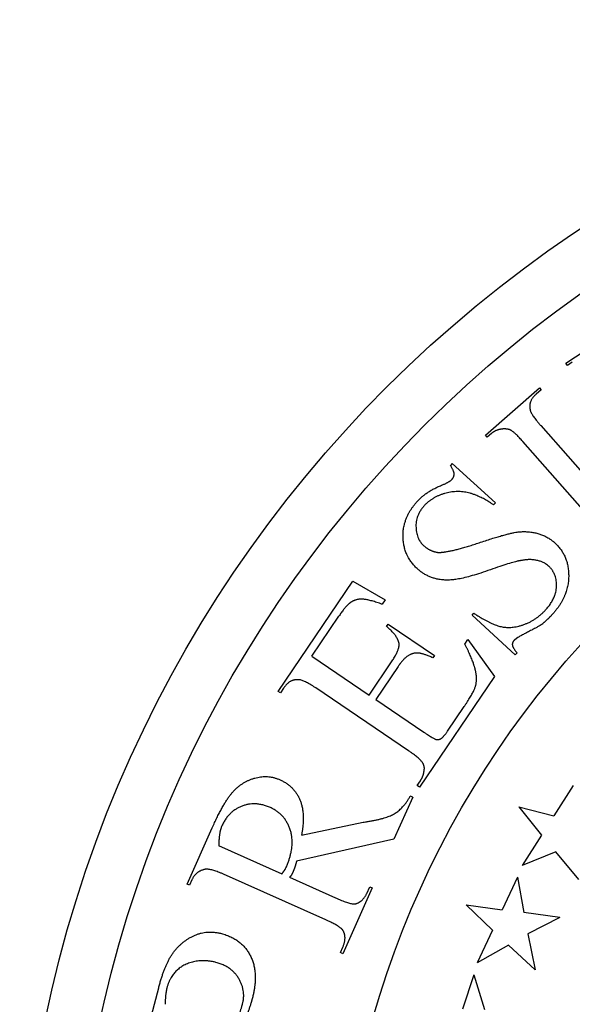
# Model space of a CAD drawing. Extents: x -38 to 38, y -38 to 38.
# Tile 4 of 9: x -38 to -21.2, y 8.1 to 38. Entities that reach past the tile are written whole.
import ezdxf

# ---------------------------------------------------------------- set-up
doc = ezdxf.new("R2010")
doc.units = 0
doc.header["$MEASUREMENT"] = 0
doc.linetypes.add('solid', pattern=[0])
doc.layers.get('0').update_dxf_attribs({"linetype": 'solid'})

msp = doc.modelspace()

# ---------------------------------------------------------------- linework, layer by layer
at = {"color": 3, "linetype": 'solid'}
for p, q in [((-21.434, 27.563), (-19.713, 28.7)), ((-21.389, 27.495), (-21.434, 27.563)), ((-21.239, 27.595), (-21.389, 27.495)), ((-23.87, 25.384), (-22.234, 26.823)), ((-22.18, 26.762), (-22.333, 26.628)), ((-22.234, 26.823), (-22.18, 26.762)), ((-22.193, 25.676), (-19.956, 23.13)), ((-23.817, 25.324), (-23.87, 25.384)), ((-23.687, 25.438), (-23.817, 25.324)), ((-20.501, 22.651), (-22.739, 25.197)), ((-24.877, 24.532), (-24.932, 24.472)), ((-24.877, 24.532), (-23.567, 23.333)), ((-23.567, 23.333), (-23.622, 23.274)), ((-30.146, 17.623), (-27.883, 20.964)), ((-27.883, 20.964), (-26.902, 20.397)), ((-26.902, 20.397), (-26.993, 20.264)), ((-24.274, 19.932), (-24.219, 19.991)), ((-29.131, 18.69), (-28.312, 19.9)), ((-22.964, 18.733), (-24.274, 19.932)), ((-26.864, 19.591), (-26.818, 19.658)), ((-26.818, 19.658), (-25.415, 18.708)), ((-24.495, 19.059), (-24.404, 19.193)), ((-24.404, 19.193), (-23.599, 18.079)), ((-22.909, 18.793), (-22.964, 18.733)), ((-29.131, 18.69), (-27.394, 17.513)), ((-27.394, 17.513), (-26.715, 18.516)), ((-25.415, 18.708), (-25.46, 18.641)), ((-26.514, 18.38), (-27.193, 17.378)), ((-23.599, 18.079), (-25.87, 14.727)), ((-30.079, 17.578), (-30.146, 17.623)), ((-29.982, 17.722), (-30.079, 17.578)), ((-26.197, 15.826), (-29.004, 17.727)), ((-27.193, 17.378), (-25.739, 16.393)), ((-25.015, 16.42), (-24.51, 17.166)), ((-25.936, 14.772), (-25.839, 14.916)), ((-25.87, 14.727), (-25.936, 14.772)), ((-21.216, 14.773), (-21.801, 13.85)), ((-26.072, 14.418), (-26.641, 13.144)), ((-26.072, 14.418), (-26.146, 14.451)), ((-22.858, 14.13), (-21.801, 13.85)), ((-22.858, 14.13), (-22.169, 13.271)), ((-32.905, 11.784), (-32.141, 13.495)), ((-29.439, 13.269), (-27.568, 13.662)), ((-26.641, 13.144), (-29.59, 12.477)), ((-22.169, 13.271), (-22.754, 12.349)), ((-30.028, 12.09), (-31.944, 12.946)), ((-21.742, 12.759), (-22.754, 12.349)), ((-21.039, 11.922), (-21.742, 12.759)), ((-28.703, 10.703), (-31.798, 12.085)), ((-29.807, 11.992), (-28.407, 11.366)), ((-22.9, 11.997), (-23.365, 11.008)), ((-22.9, 11.997), (-22.704, 10.923)), ((-32.831, 11.751), (-32.905, 11.784)), ((-32.758, 11.916), (-32.831, 11.751)), ((-27.3, 11.668), (-28.189, 9.678)), ((-27.461, 11.506), (-27.374, 11.701)), ((-27.374, 11.701), (-27.3, 11.668)), ((-24.449, 11.154), (-23.365, 11.008)), ((-24.449, 11.154), (-23.657, 10.388)), ((-21.621, 10.778), (-22.704, 10.923)), ((-21.621, 10.778), (-22.587, 10.277)), ((-23.657, 10.388), (-24.122, 9.4)), ((-22.587, 10.277), (-22.367, 9.191)), ((-28.262, 9.711), (-28.189, 9.876)), ((-23.169, 9.934), (-24.122, 9.4)), ((-22.367, 9.191), (-23.169, 9.934)), ((-28.189, 9.678), (-28.262, 9.711)), ((-24.223, 9.033), (-24.561, 7.993)), ((-24.223, 9.033), (-23.894, 7.991)), ((-34.239, 6.818), (-33.765, 8.644))]:
    msp.add_line(p, q, dxfattribs=at)
for centre, radius in [((0, 0), 37.974), ((-0.006, 0), 36.345), ((-0.006, -0.007), 28.338)]:
    msp.add_circle(centre, radius, dxfattribs=at)
for points in [[(-22.333, 26.628), (-22.569, 26.421), (-22.52, 26.183)], [(-22.52, 26.183), (-22.513, 26.041), (-22.193, 25.676)], [(-23.355, 25.572), (-23.557, 25.552), (-23.687, 25.438)], [(-23.128, 25.549), (-23.228, 25.585), (-23.355, 25.572)], [(-22.739, 25.197), (-23.008, 25.503), (-23.128, 25.549)], [(-24.886, 24.044), (-24.823, 24.112), (-24.812, 24.291), (-24.932, 24.472)], [(-25.932, 23.38), (-25.635, 23.704), (-25.167, 23.879)], [(-25.167, 23.879), (-24.944, 23.98), (-24.886, 24.044)], [(-23.622, 23.274), (-24.051, 23.568), (-24.771, 23.724), (-25.492, 23.501), (-25.723, 23.249)], [(-25.939, 21.347), (-26.352, 21.725), (-26.378, 22.892), (-25.932, 23.38)], [(-25.723, 23.249), (-25.992, 22.955), (-25.953, 22.235), (-25.741, 22.041)], [(-24.014, 22.143), (-23.24, 22.402), (-22.603, 22.494), (-21.994, 22.33), (-21.765, 22.121)], [(-25.319, 21.834), (-24.959, 21.823), (-24.014, 22.143)], [(-21.765, 22.121), (-21.341, 21.733), (-21.356, 20.489), (-21.841, 19.96)], [(-25.741, 22.041), (-25.565, 21.879), (-25.319, 21.834)], [(-22.802, 21.586), (-23.002, 21.561), (-24.396, 21.071), (-25.114, 20.964), (-25.702, 21.129), (-25.939, 21.347)], [(-21.956, 21.42), (-22.088, 21.542), (-22.526, 21.644), (-22.802, 21.586)], [(-22.047, 20.093), (-21.722, 20.449), (-21.709, 21.195), (-21.956, 21.42)], [(-27.943, 20.325), (-28.087, 20.231), (-28.312, 19.9)], [(-26.993, 20.264), (-27.401, 20.407), (-27.771, 20.431), (-27.943, 20.325)], [(-24.219, 19.991), (-23.712, 19.654), (-23.067, 19.514), (-22.324, 19.791), (-22.047, 20.093)], [(-21.841, 19.96), (-21.978, 19.811), (-22.139, 19.671)], [(-26.483, 19.059), (-26.517, 19.305), (-26.864, 19.591)], [(-22.139, 19.671), (-22.221, 19.603), (-22.926, 19.252), (-23.007, 19.164)], [(-23.007, 19.164), (-23.069, 19.097), (-23.034, 18.93), (-22.909, 18.793)], [(-26.715, 18.516), (-26.475, 18.87), (-26.483, 19.059)], [(-24.158, 18.198), (-24.223, 18.538), (-24.495, 19.059)], [(-25.893, 18.783), (-26.049, 18.8), (-26.349, 18.623), (-26.514, 18.38)], [(-25.46, 18.641), (-25.781, 18.782), (-25.893, 18.783)], [(-24.51, 17.166), (-24.249, 17.551), (-24.112, 17.95), (-24.158, 18.198)], [(-29.581, 17.974), (-29.804, 17.984), (-29.982, 17.722)], [(-29.004, 17.727), (-29.426, 18.012), (-29.581, 17.974)], [(-25.739, 16.393), (-25.456, 16.201), (-25.304, 16.148), (-25.143, 16.231), (-25.015, 16.42)], [(-25.724, 15.242), (-25.7, 15.354), (-25.867, 15.602), (-26.197, 15.826)], [(-25.839, 14.916), (-25.742, 15.059), (-25.724, 15.242)], [(-32.141, 13.495), (-31.807, 14.242), (-31.271, 14.868), (-30.473, 15.117), (-30.089, 14.946)], [(-30.089, 14.946), (-29.663, 14.755), (-29.311, 13.915), (-29.439, 13.269)], [(-27.568, 13.662), (-26.911, 13.751), (-26.345, 14.086), (-26.146, 14.451)], [(-30.382, 14.104), (-30.828, 14.304), (-31.652, 13.995), (-31.853, 13.546)], [(-29.921, 12.255), (-29.622, 12.925), (-29.928, 13.901), (-30.382, 14.104)], [(-31.853, 13.546), (-31.946, 13.338), (-31.944, 12.946)], [(-31.798, 12.085), (-32.255, 12.289), (-32.405, 12.22)], [(-30.028, 12.09), (-30.009, 12.133), (-29.93, 12.235), (-29.921, 12.255)], [(-29.59, 12.477), (-29.637, 12.293), (-29.693, 12.168)], [(-32.405, 12.22), (-32.647, 12.163), (-32.758, 11.916)], [(-29.693, 12.168), (-29.706, 12.137), (-29.763, 12.017), (-29.807, 11.992)], [(-28.407, 11.366), (-27.924, 11.151), (-27.787, 11.195)], [(-27.787, 11.195), (-27.571, 11.261), (-27.461, 11.506)], [(-28.183, 10.384), (-28.275, 10.512), (-28.703, 10.703)], [(-33.765, 8.644), (-33.588, 9.328), (-33.099, 10.033), (-32.318, 10.405), (-31.865, 10.288)], [(-31.865, 10.288), (-31.252, 10.129), (-30.728, 9.104), (-30.925, 8.344)], [(-28.189, 9.876), (-28.058, 10.169), (-28.183, 10.384)], [(-32.031, 9.414), (-32.382, 9.505), (-33.016, 9.366), (-33.434, 8.958), (-33.515, 8.645)], [(-31.222, 8.165), (-31.121, 8.554), (-31.555, 9.29), (-32.031, 9.414)], [(-33.515, 8.645), (-33.568, 8.439), (-33.566, 8.144)], [(-31.424, 7.589), (-31.352, 7.766), (-31.247, 8.067), (-31.222, 8.165)], [(-30.925, 8.344), (-30.97, 8.17), (-31.111, 7.764), (-31.233, 7.54)]]:
    msp.add_open_spline(points, degree=2, dxfattribs=at)

doc.saveas('drawing.dxf')
